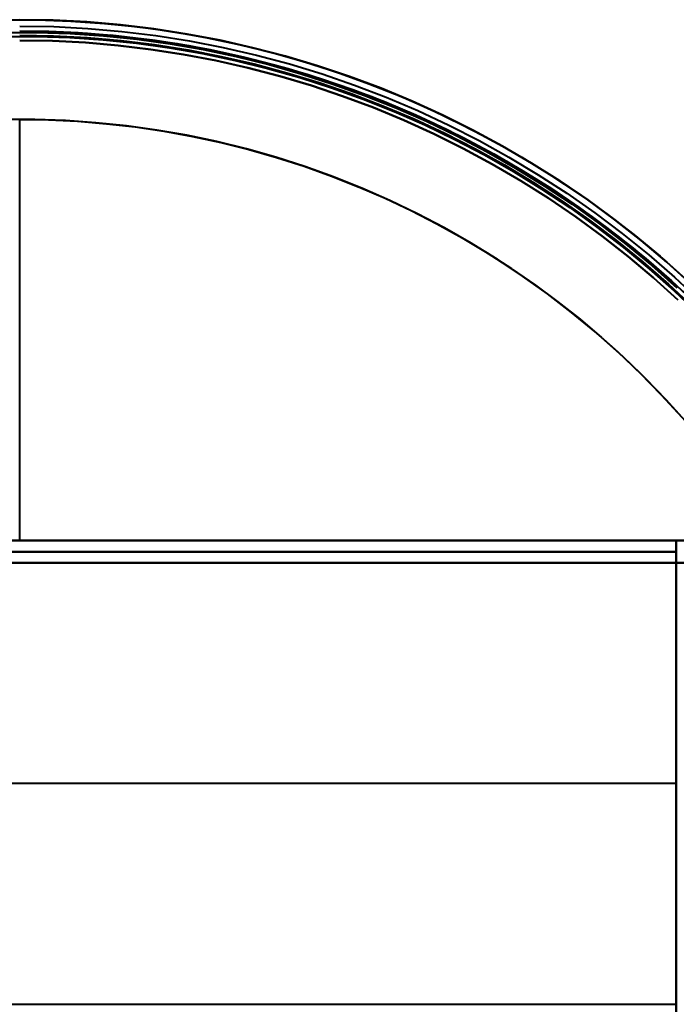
# Model space of a CAD drawing. Header units: millimetres. Extents: x -356 to 356, y -356 to 356.
# Tile 7 of 8: x 0 to 237, y 0 to 356. Entities that reach past the tile are written whole.
import ezdxf

# ---------------------------------------------------------------- set-up
doc = ezdxf.new("R2010")
doc.units = ezdxf.units.MM
doc.layers.add('_P - MAT - F_B - HOR', color=7, linetype='Continuous', lineweight=30, true_color=0xffbf7f)

msp = doc.modelspace()

# ---------------------------------------------------------------- linework, layer by layer
at = {"layer": '_P - MAT - F_B - HOR', "lineweight": 40}
for p, q in [((12.14, 355.31, 444.87), (0, 355.51, 444.87)), ((0, 355.51, 445.87), (12.14, 355.31, 445.87)), ((0, 355.51, 445.37), (12.14, 355.31, 445.37)), ((-6.14, 355.46, 444.87), (6.14, 355.46, 444.87)), ((0, 353.21, 442.04), (12.33, 353, 442.04)), ((6.14, 355.46, 444.87), (18.4, 355.04, 444.87)), ((24.26, 354.68, 444.87), (12.14, 355.31, 444.87)), ((12.14, 355.31, 445.87), (24.26, 354.68, 445.87)), ((12.14, 355.31, 445.37), (24.26, 354.68, 445.37)), ((12.33, 353, 442.04), (24.64, 352.35, 442.04)), ((18.4, 355.04, 444.87), (30.65, 354.19, 444.87)), ((36.36, 353.65, 444.87), (24.26, 354.68, 444.87)), ((24.26, 354.68, 445.87), (36.36, 353.65, 445.87)), ((24.26, 354.68, 445.37), (36.36, 353.65, 445.37)), ((24.64, 352.35, 442.04), (36.92, 351.28, 442.04)), ((30.65, 354.19, 444.87), (42.85, 352.92, 444.87)), ((48.41, 352.2, 444.87), (36.36, 353.65, 444.87)), ((36.36, 353.65, 445.87), (48.41, 352.2, 445.87)), ((36.36, 353.65, 445.37), (48.41, 352.2, 445.37)), ((42.85, 352.92, 444.87), (55.01, 351.23, 444.87)), ((60.41, 350.34, 444.87), (48.41, 352.2, 444.87)), ((48.41, 352.2, 445.87), (60.41, 350.34, 445.87)), ((48.41, 352.2, 445.37), (60.41, 350.34, 445.37)), ((-6.06, 350.94, 441.82), (6.06, 350.94, 441.82)), ((-6.03, 349.49, 439.96), (6.03, 349.49, 439.96)), ((-6.03, 349.49, 441.91), (6.03, 349.49, 441.91)), ((-6.03, 349.49, 440.94), (6.03, 349.49, 440.94)), ((0, 351.51, 449.87), (12.27, 351.3, 449.87)), ((0, 351.51, 449.87), (10.57, 351.35, 449.87)), ((0, 349.93, 449.87), (12.21, 349.71, 449.87)), ((6.03, 349.49, 439.96), (18.09, 349.07, 439.96)), ((6.03, 349.49, 441.91), (18.09, 349.07, 441.91)), ((6.03, 349.49, 440.94), (18.09, 349.07, 440.94)), ((6.06, 350.94, 441.82), (18.17, 350.52, 441.82)), ((10.57, 351.35, 449.87), (21.14, 350.88, 449.87)), ((12.21, 349.71, 449.87), (24.41, 349.07, 449.87)), ((12.27, 351.3, 449.87), (24.52, 350.66, 449.87)), ((18.09, 349.07, 439.96), (30.13, 348.24, 439.96)), ((18.09, 349.07, 441.91), (30.13, 348.24, 441.91)), ((18.09, 349.07, 440.94), (30.13, 348.24, 440.94)), ((18.17, 350.52, 441.82), (30.26, 349.69, 441.82)), ((21.14, 350.88, 449.87), (31.68, 350.08, 449.87)), ((24.41, 349.07, 449.87), (36.58, 348.01, 449.87)), ((24.52, 350.66, 449.87), (36.74, 349.59, 449.87)), ((30.26, 349.69, 441.82), (42.31, 348.43, 441.82)), ((31.54, 348.5, 449.87), (32.57, 348.41, 449.87)), ((32.72, 349.99, 449.87), (44.8, 348.65, 449.87)), ((36.74, 349.59, 449.87), (48.92, 348.09, 449.87)), ((36.92, 351.28, 442.04), (49.16, 349.77, 442.04)), ((42.31, 348.43, 441.82), (54.31, 346.77, 441.82)), ((44.8, 348.65, 449.87), (56.84, 346.89, 449.87)), ((49.16, 349.77, 442.04), (61.33, 347.85, 442.04)), ((55.01, 351.23, 444.87), (67.1, 349.12, 444.87)), ((72.33, 348.08, 444.87), (60.41, 350.34, 444.87)), ((60.41, 350.34, 445.87), (72.33, 348.08, 445.87)), ((60.41, 350.34, 445.37), (72.33, 348.08, 445.37)), ((67.1, 349.12, 444.87), (79.11, 346.6, 444.87)), ((11.88, 347.84, 447.98), (0, 348.04, 447.98)), ((0, 348.04, 439.96), (11.88, 347.84, 439.96)), ((0, 348.04, 443.97), (11.88, 347.84, 443.97)), ((23.75, 347.23, 447.98), (11.88, 347.84, 447.98)), ((11.88, 347.84, 439.96), (23.75, 347.23, 439.96)), ((11.88, 347.84, 443.97), (23.75, 347.23, 443.97)), ((35.59, 346.22, 447.98), (23.75, 347.23, 447.98)), ((23.75, 347.23, 439.96), (35.59, 346.22, 439.96)), ((23.75, 347.23, 443.97), (35.59, 346.22, 443.97)), ((30.13, 348.24, 439.96), (42.13, 346.99, 439.96)), ((30.13, 348.24, 441.91), (42.13, 346.99, 441.91)), ((30.13, 348.24, 440.94), (42.13, 346.99, 440.94)), ((47.39, 344.8, 447.98), (35.59, 346.22, 447.98)), ((35.59, 346.22, 439.96), (47.39, 344.8, 439.96)), ((35.59, 346.22, 443.97), (47.39, 344.8, 443.97)), ((36.58, 348.01, 449.87), (48.7, 346.52, 449.87)), ((42.13, 346.99, 439.96), (54.08, 345.33, 439.96)), ((42.13, 346.99, 441.91), (54.08, 345.33, 441.91)), ((42.13, 346.99, 440.94), (54.08, 345.33, 440.94)), ((48.7, 346.52, 449.87), (60.76, 344.61, 449.87)), ((48.92, 348.09, 449.87), (61.04, 346.17, 449.87)), ((54.08, 345.33, 439.96), (65.97, 343.26, 439.96)), ((54.08, 345.33, 441.91), (65.97, 343.26, 441.91)), ((54.08, 345.33, 440.94), (65.97, 343.26, 440.94)), ((54.31, 346.77, 441.82), (66.25, 344.69, 441.82)), ((56.84, 346.89, 449.87), (68.8, 344.71, 449.87)), ((61.04, 346.17, 449.87), (73.08, 343.83, 449.87)), ((61.33, 347.85, 442.04), (73.44, 345.49, 442.04)), ((84.17, 345.4, 444.87), (72.33, 348.08, 444.87)), ((72.33, 348.08, 445.87), (84.17, 345.4, 445.87)), ((72.33, 348.08, 445.37), (84.17, 345.4, 445.37)), ((73.44, 345.49, 442.04), (85.45, 342.72, 442.04)), ((79.11, 346.6, 444.87), (91.03, 343.66, 444.87)), ((95.92, 342.33, 444.87), (84.17, 345.4, 444.87)), ((84.17, 345.4, 445.87), (95.92, 342.33, 445.87)), ((84.17, 345.4, 445.37), (95.92, 342.33, 445.37)), ((59.14, 342.98, 447.98), (47.39, 344.8, 447.98)), ((47.39, 344.8, 439.96), (59.14, 342.98, 439.96)), ((47.39, 344.8, 443.97), (59.14, 342.98, 443.97)), ((70.81, 340.76, 447.98), (59.14, 342.98, 447.98)), ((59.14, 342.98, 439.96), (70.81, 340.76, 439.96)), ((59.14, 342.98, 443.97), (70.81, 340.76, 443.97)), ((60.76, 344.61, 449.87), (72.75, 342.28, 449.87)), ((65.97, 343.26, 439.96), (77.78, 340.78, 439.96)), ((65.97, 343.26, 441.91), (77.78, 340.78, 441.91)), ((65.97, 343.26, 440.94), (77.78, 340.78, 440.94)), ((66.25, 344.69, 441.82), (78.1, 342.19, 441.82)), ((68.8, 344.71, 449.87), (80.68, 342.13, 449.87)), ((72.75, 342.28, 449.87), (84.66, 339.53, 449.87)), ((73.08, 343.83, 449.87), (85.04, 341.07, 449.87)), ((78.1, 342.19, 441.82), (89.87, 339.29, 441.82)), ((80.68, 342.13, 449.87), (92.46, 339.13, 449.87)), ((85.45, 342.72, 442.04), (97.36, 339.53, 442.04)), ((91.03, 343.66, 444.87), (102.83, 340.32, 444.87)), ((107.55, 338.85, 444.87), (95.92, 342.33, 444.87)), ((95.92, 342.33, 445.87), (107.55, 338.85, 445.87)), ((95.92, 342.33, 445.37), (107.55, 338.85, 445.37)), ((82.4, 338.15, 447.98), (70.81, 340.76, 447.98)), ((70.81, 340.76, 439.96), (82.4, 338.15, 439.96)), ((70.81, 340.76, 443.97), (82.4, 338.15, 443.97)), ((77.78, 340.78, 439.96), (89.5, 337.89, 439.96)), ((77.78, 340.78, 441.91), (89.5, 337.89, 441.91)), ((77.78, 340.78, 440.94), (89.5, 337.89, 440.94)), ((93.9, 335.14, 447.98), (82.4, 338.15, 447.98)), ((82.4, 338.15, 439.96), (93.9, 335.14, 439.96)), ((82.4, 338.15, 443.97), (93.9, 335.14, 443.97)), ((84.66, 339.53, 449.87), (96.45, 336.37, 449.87)), ((85.04, 341.07, 449.87), (96.89, 337.89, 449.87)), ((89.5, 337.89, 439.96), (101.11, 334.6, 439.96)), ((89.5, 337.89, 441.91), (101.11, 334.6, 441.91)), ((89.5, 337.89, 440.94), (101.11, 334.6, 440.94)), ((89.87, 339.29, 441.82), (101.53, 335.99, 441.82)), ((92.46, 339.13, 449.87), (104.14, 335.73, 449.87)), ((96.89, 337.89, 449.87), (108.62, 334.31, 449.87)), ((97.36, 339.53, 442.04), (109.15, 335.92, 442.04)), ((102.83, 340.32, 444.87), (114.52, 336.56, 444.87)), ((119.05, 334.99, 444.87), (107.55, 338.85, 444.87)), ((107.55, 338.85, 445.87), (119.05, 334.99, 445.87)), ((107.55, 338.85, 445.37), (119.05, 334.99, 445.37)), ((105.29, 331.74, 447.98), (93.9, 335.14, 447.98)), ((93.9, 335.14, 439.96), (105.29, 331.74, 439.96)), ((93.9, 335.14, 443.97), (105.29, 331.74, 443.97)), ((96.45, 336.37, 449.87), (108.13, 332.8, 449.87)), ((101.11, 334.6, 439.96), (112.59, 330.91, 439.96)), ((101.11, 334.6, 441.91), (112.59, 330.91, 441.91)), ((101.11, 334.6, 440.94), (112.59, 330.91, 440.94)), ((101.53, 335.99, 441.82), (113.06, 332.29, 441.82)), ((104.14, 335.73, 449.87), (115.69, 331.93, 449.87)), ((108.62, 334.31, 449.87), (120.22, 330.31, 449.87)), ((109.15, 335.92, 442.04), (120.81, 331.91, 442.04)), ((114.52, 336.56, 444.87), (126.07, 332.41, 444.87)), ((130.42, 330.73, 444.87), (119.05, 334.99, 444.87)), ((119.05, 334.99, 445.87), (130.42, 330.73, 445.87)), ((119.05, 334.99, 445.37), (130.42, 330.73, 445.37)), ((116.55, 327.95, 447.98), (105.29, 331.74, 447.98)), ((105.29, 331.74, 439.96), (116.55, 327.95, 439.96)), ((105.29, 331.74, 443.97), (116.55, 327.95, 443.97)), ((108.13, 332.8, 449.87), (119.68, 328.82, 449.87)), ((112.59, 330.91, 439.96), (123.95, 326.83, 439.96)), ((112.59, 330.91, 441.91), (123.95, 326.83, 441.91)), ((112.59, 330.91, 440.94), (123.95, 326.83, 440.94)), ((113.06, 332.29, 441.82), (124.46, 328.19, 441.82)), ((115.69, 331.93, 449.87), (127.1, 327.73, 449.87)), ((120.81, 331.91, 442.04), (132.32, 327.49, 442.04)), ((126.07, 332.41, 444.87), (137.46, 327.86, 444.87)), ((141.64, 326.08, 444.87), (130.42, 330.73, 444.87)), ((130.42, 330.73, 445.87), (141.64, 326.08, 445.87)), ((130.42, 330.73, 445.37), (141.64, 326.08, 445.37)), ((127.68, 323.78, 447.98), (116.55, 327.95, 447.98)), ((116.55, 327.95, 439.96), (127.68, 323.78, 439.96)), ((116.55, 327.95, 443.97), (127.68, 323.78, 443.97)), ((119.68, 328.82, 449.87), (131.09, 324.45, 449.87)), ((120.22, 330.31, 449.87), (131.68, 325.92, 449.87)), ((124.46, 328.19, 441.82), (135.72, 323.69, 441.82)), ((127.1, 327.73, 449.87), (138.36, 323.14, 449.87)), ((132.32, 327.49, 442.04), (143.66, 322.67, 442.04)), ((137.46, 327.86, 444.87), (148.7, 322.92, 444.87)), ((123.95, 326.83, 439.96), (135.16, 322.36, 439.96)), ((123.95, 326.83, 441.91), (135.16, 322.36, 441.91)), ((123.95, 326.83, 440.94), (135.16, 322.36, 440.94)), ((138.66, 319.23, 447.98), (127.68, 323.78, 447.98)), ((127.68, 323.78, 439.96), (138.66, 319.23, 439.96)), ((127.68, 323.78, 443.97), (138.66, 319.23, 443.97)), ((131.09, 324.45, 449.87), (142.33, 319.67, 449.87)), ((131.68, 325.92, 449.87), (142.97, 321.12, 449.87)), ((135.72, 323.69, 441.82), (146.81, 318.82, 441.82)), ((152.69, 321.05, 444.87), (141.64, 326.08, 444.87)), ((141.64, 326.08, 445.87), (152.69, 321.05, 445.87)), ((141.64, 326.08, 445.37), (152.69, 321.05, 445.37)), ((135.16, 322.36, 439.96), (146.2, 317.5, 439.96)), ((135.16, 322.36, 441.91), (146.2, 317.5, 441.91)), ((135.16, 322.36, 440.94), (146.2, 317.5, 440.94)), ((138.36, 323.14, 449.87), (149.45, 318.16, 449.87)), ((142.97, 321.12, 449.87), (154.09, 315.94, 449.87)), ((143.66, 322.67, 442.04), (154.84, 317.46, 442.04)), ((148.7, 322.92, 444.87), (159.76, 317.6, 444.87)), ((163.56, 315.65, 444.87), (152.69, 321.05, 444.87)), ((152.69, 321.05, 445.87), (163.56, 315.65, 445.87)), ((152.69, 321.05, 445.37), (163.56, 315.65, 445.37)), ((5.51, 319.46, 409.93), (-5.51, 319.46, 409.93)), ((5.51, 319.46, 411.43), (-5.51, 319.46, 411.43)), ((0, 319.51, 409.93), (10.45, 319.34, 409.93)), ((0, 319.51, 411.43), (10.45, 319.34, 411.43)), ((0, 167.42, 409.93), (0, 319.51, 409.93)), ((16.54, 319.08, 409.93), (5.51, 319.46, 409.93)), ((16.54, 319.08, 411.43), (5.51, 319.46, 411.43)), ((10.45, 319.34, 409.93), (20.9, 318.83, 409.93)), ((10.45, 319.34, 411.43), (20.9, 318.83, 411.43)), ((27.54, 318.32, 409.93), (16.54, 319.08, 409.93)), ((27.54, 318.32, 411.43), (16.54, 319.08, 411.43)), ((20.9, 318.83, 409.93), (31.32, 317.97, 409.93)), ((20.9, 318.83, 411.43), (31.32, 317.97, 411.43)), ((38.51, 317.18, 409.93), (27.54, 318.32, 409.93)), ((38.51, 317.18, 411.43), (27.54, 318.32, 411.43)), ((31.32, 317.97, 409.93), (41.7, 316.78, 409.93)), ((31.32, 317.97, 411.43), (41.7, 316.78, 411.43)), ((49.44, 315.66, 409.93), (38.51, 317.18, 409.93)), ((49.44, 315.66, 411.43), (38.51, 317.18, 411.43)), ((41.7, 316.78, 409.93), (52.05, 315.24, 409.93)), ((41.7, 316.78, 411.43), (52.05, 315.24, 411.43)), ((149.48, 314.31, 447.98), (138.66, 319.23, 447.98)), ((138.66, 319.23, 439.96), (149.48, 314.31, 439.96)), ((138.66, 319.23, 443.97), (149.48, 314.31, 443.97)), ((142.33, 319.67, 449.87), (153.4, 314.51, 449.87)), ((146.2, 317.5, 439.96), (157.07, 312.26, 439.96)), ((146.2, 317.5, 441.91), (157.07, 312.26, 441.91)), ((146.2, 317.5, 440.94), (157.07, 312.26, 440.94)), ((146.81, 318.82, 441.82), (157.73, 313.56, 441.82)), ((149.45, 318.16, 449.87), (160.37, 312.8, 449.87)), ((154.84, 317.46, 442.04), (165.82, 311.87, 442.04)), ((159.76, 317.6, 444.87), (170.62, 311.89, 444.87)), ((60.3, 313.77, 409.93), (49.44, 315.66, 409.93)), ((60.3, 313.77, 411.43), (49.44, 315.66, 411.43)), ((52.05, 315.24, 409.93), (62.33, 313.37, 409.93)), ((52.05, 315.24, 411.43), (62.33, 313.37, 411.43)), ((71.1, 311.5, 409.93), (60.3, 313.77, 409.93)), ((71.1, 311.5, 411.43), (60.3, 313.77, 411.43)), ((62.35, 313.37, 409.93), (72.55, 311.17, 409.93)), ((62.35, 313.37, 411.43), (72.55, 311.17, 411.43)), ((160.12, 309.02, 447.98), (149.48, 314.31, 447.98)), ((149.48, 314.31, 439.96), (160.12, 309.02, 439.96)), ((149.48, 314.31, 443.97), (160.12, 309.02, 443.97)), ((153.4, 314.51, 449.87), (164.28, 308.97, 449.87)), ((154.09, 315.94, 449.87), (165.02, 310.37, 449.87)), ((157.73, 313.56, 441.82), (168.46, 307.93, 441.82)), ((174.24, 309.89, 444.87), (163.56, 315.65, 444.87)), ((163.56, 315.65, 445.87), (174.24, 309.89, 445.87)), ((163.56, 315.65, 445.37), (174.24, 309.89, 445.37)), ((81.81, 308.86, 409.93), (71.1, 311.5, 409.93)), ((81.81, 308.86, 411.43), (71.1, 311.5, 411.43)), ((72.55, 311.17, 409.93), (82.68, 308.63, 409.93)), ((72.55, 311.17, 411.43), (82.68, 308.63, 411.43)), ((157.07, 312.26, 439.96), (167.76, 306.66, 439.96)), ((157.07, 312.26, 441.91), (167.76, 306.66, 441.91)), ((157.07, 312.26, 440.94), (167.76, 306.66, 440.94)), ((160.37, 312.8, 449.87), (171.09, 307.07, 449.87)), ((165.02, 310.37, 449.87), (175.76, 304.42, 449.87)), ((165.82, 311.87, 442.04), (176.61, 305.89, 442.04)), ((170.62, 311.89, 444.87), (181.29, 305.82, 444.87)), ((184.72, 303.76, 444.87), (174.24, 309.89, 444.87)), ((174.24, 309.89, 445.87), (184.72, 303.76, 445.87)), ((174.24, 309.89, 445.37), (184.72, 303.76, 445.37)), ((92.42, 305.85, 409.93), (81.81, 308.86, 409.93)), ((92.42, 305.85, 411.43), (81.81, 308.86, 411.43)), ((82.68, 308.63, 409.93), (92.72, 305.76, 409.93)), ((82.68, 308.63, 411.43), (92.72, 305.76, 411.43)), ((102.92, 302.48, 409.93), (92.42, 305.85, 409.93)), ((102.92, 302.48, 411.43), (92.42, 305.85, 411.43)), ((92.72, 305.76, 409.93), (102.66, 302.57, 409.93)), ((92.72, 305.76, 411.43), (102.66, 302.57, 411.43)), ((170.58, 303.38, 447.98), (160.12, 309.02, 447.98)), ((160.12, 309.02, 439.96), (170.58, 303.38, 439.96)), ((160.12, 309.02, 443.97), (170.58, 303.38, 443.97)), ((164.28, 308.97, 449.87), (174.96, 303.05, 449.87)), ((167.76, 306.66, 439.96), (178.24, 300.68, 439.96)), ((167.76, 306.66, 441.91), (178.24, 300.68, 441.91)), ((167.76, 306.66, 440.94), (178.24, 300.68, 440.94)), ((168.46, 307.93, 441.82), (178.98, 301.93, 441.82)), ((171.09, 307.07, 449.87), (181.61, 300.97, 449.87)), ((176.61, 305.89, 442.04), (187.17, 299.54, 442.04)), ((181.29, 305.82, 444.87), (191.74, 299.38, 444.87)), ((102.66, 302.57, 409.93), (112.49, 299.05, 409.93)), ((102.66, 302.57, 411.43), (112.49, 299.05, 411.43)), ((113.3, 298.75, 409.93), (102.92, 302.48, 409.93)), ((113.3, 298.75, 411.43), (102.92, 302.48, 411.43)), ((180.84, 297.37, 447.98), (170.58, 303.38, 447.98)), ((170.58, 303.38, 439.96), (180.84, 297.37, 439.96)), ((170.58, 303.38, 443.97), (180.84, 297.37, 443.97)), ((174.96, 303.05, 449.87), (185.43, 296.75, 449.87)), ((175.76, 304.42, 449.87), (186.27, 298.1, 449.87)), ((194.98, 297.27, 444.87), (184.72, 303.76, 444.87)), ((184.72, 303.76, 445.87), (194.98, 297.27, 445.87)), ((184.72, 303.76, 445.37), (194.98, 297.27, 445.37)), ((112.49, 299.05, 409.93), (122.2, 295.22, 409.93)), ((112.49, 299.05, 411.43), (122.2, 295.22, 411.43)), ((123.54, 294.66, 409.93), (113.3, 298.75, 409.93)), ((123.54, 294.66, 411.43), (113.3, 298.75, 411.43)), ((178.24, 300.68, 439.96), (188.52, 294.35, 439.96)), ((178.24, 300.68, 441.91), (188.52, 294.35, 441.91)), ((178.24, 300.68, 440.94), (188.52, 294.35, 440.94)), ((178.98, 301.93, 441.82), (189.3, 295.57, 441.82)), ((181.61, 300.97, 449.87), (191.91, 294.51, 449.87)), ((187.17, 299.54, 442.04), (197.51, 292.83, 442.04)), ((191.74, 299.38, 444.87), (201.95, 292.58, 444.87)), ((122.27, 295.19, 409.93), (131.87, 291.03, 409.93)), ((122.27, 295.19, 411.43), (131.87, 291.03, 411.43)), ((190.88, 291.03, 447.98), (180.84, 297.37, 447.98)), ((180.84, 297.37, 439.96), (190.88, 291.03, 439.96)), ((180.84, 297.37, 443.97), (190.88, 291.03, 443.97)), ((185.43, 296.75, 449.87), (195.68, 290.1, 449.87)), ((186.27, 298.1, 449.87), (196.56, 291.42, 449.87)), ((189.3, 295.57, 441.82), (199.39, 288.86, 441.82)), ((205.02, 290.44, 444.87), (194.98, 297.27, 444.87)), ((194.98, 297.27, 445.87), (205.02, 290.44, 445.87)), ((194.98, 297.27, 445.37), (205.02, 290.44, 445.37)), ((133.64, 290.22, 409.93), (123.54, 294.66, 409.93)), ((133.64, 290.22, 411.43), (123.54, 294.66, 411.43)), ((188.52, 294.35, 439.96), (198.56, 287.67, 439.96)), ((188.52, 294.35, 441.91), (198.56, 287.67, 441.91)), ((188.52, 294.35, 440.94), (198.56, 287.67, 440.94)), ((191.91, 294.51, 449.87), (201.98, 287.69, 449.87)), ((197.51, 292.83, 442.04), (207.61, 285.75, 442.04)), ((201.95, 292.58, 444.87), (211.93, 285.44, 444.87)), ((131.87, 291.03, 409.93), (141.32, 286.56, 409.93)), ((131.87, 291.03, 411.43), (141.32, 286.56, 411.43)), ((143.58, 285.44, 409.93), (133.64, 290.22, 409.93)), ((143.58, 285.44, 411.43), (133.64, 290.22, 411.43)), ((200.71, 284.34, 447.98), (190.88, 291.03, 447.98)), ((190.88, 291.03, 439.96), (200.71, 284.34, 439.96)), ((190.88, 291.03, 443.97), (200.71, 284.34, 443.97)), ((195.68, 290.1, 449.87), (205.68, 283.1, 449.87)), ((196.56, 291.42, 449.87), (206.61, 284.38, 449.87)), ((199.39, 288.86, 441.82), (209.24, 281.81, 441.82)), ((214.81, 283.27, 444.87), (205.02, 290.44, 444.87)), ((205.02, 290.44, 445.87), (214.81, 283.27, 445.87)), ((205.02, 290.44, 445.37), (214.81, 283.27, 445.37)), ((141.32, 286.56, 409.93), (150.62, 281.78, 409.93)), ((141.32, 286.56, 411.43), (150.62, 281.78, 411.43)), ((153.35, 280.31, 409.93), (143.58, 285.44, 409.93)), ((153.35, 280.31, 411.43), (143.58, 285.44, 411.43)), ((198.56, 287.67, 439.96), (208.37, 280.64, 439.96)), ((198.56, 287.67, 441.91), (208.37, 280.64, 441.91)), ((198.56, 287.67, 440.94), (208.37, 280.64, 440.94)), ((201.98, 287.69, 449.87), (211.81, 280.53, 449.87)), ((207.61, 285.75, 442.04), (217.46, 278.33, 442.04)), ((211.93, 285.44, 444.87), (221.66, 277.95, 444.87)), ((150.62, 281.78, 409.93), (159.76, 276.71, 409.93)), ((150.62, 281.78, 411.43), (159.76, 276.71, 411.43)), ((210.3, 277.32, 447.98), (200.71, 284.34, 447.98)), ((200.71, 284.34, 439.96), (210.3, 277.32, 439.96)), ((200.71, 284.34, 443.97), (210.3, 277.32, 443.97)), ((205.68, 283.1, 449.87), (215.44, 275.75, 449.87)), ((206.61, 284.38, 449.87), (216.41, 276.99, 449.87)), ((209.24, 281.81, 441.82), (218.84, 274.42, 441.82)), ((224.36, 275.78, 444.87), (214.81, 283.27, 444.87)), ((214.81, 283.27, 445.87), (224.36, 275.78, 445.87)), ((214.81, 283.27, 445.37), (224.36, 275.78, 445.37)), ((162.93, 274.85, 409.93), (153.35, 280.31, 409.93)), ((162.93, 274.85, 411.43), (153.35, 280.31, 411.43)), ((208.37, 280.64, 439.96), (217.94, 273.28, 439.96)), ((208.37, 280.64, 441.91), (217.94, 273.28, 441.91)), ((208.37, 280.64, 440.94), (217.94, 273.28, 440.94)), ((219.65, 269.98, 447.98), (210.3, 277.32, 447.98)), ((210.3, 277.32, 439.96), (219.65, 269.98, 439.96)), ((210.3, 277.32, 443.97), (219.65, 269.98, 443.97)), ((211.81, 280.53, 449.87), (221.38, 273.04, 449.87)), ((217.46, 278.33, 442.04), (227.04, 270.58, 442.04)), ((221.66, 277.95, 444.87), (231.12, 270.13, 444.87)), ((159.76, 276.71, 409.93), (168.72, 271.33, 409.93)), ((159.76, 276.71, 411.43), (168.72, 271.33, 411.43)), ((172.32, 269.06, 409.93), (162.93, 274.85, 409.93)), ((172.32, 269.06, 411.43), (162.93, 274.85, 411.43)), ((215.44, 275.75, 449.87), (224.93, 268.06, 449.87)), ((216.41, 276.99, 449.87), (225.95, 269.27, 449.87)), ((218.84, 274.42, 441.82), (228.18, 266.7, 441.82)), ((233.64, 267.95, 444.87), (224.36, 275.78, 444.87)), ((224.36, 275.78, 445.87), (233.64, 267.95, 445.87)), ((224.36, 275.78, 445.37), (233.64, 267.95, 445.37)), ((168.72, 271.33, 409.93), (177.51, 265.66, 409.93)), ((168.72, 271.33, 411.43), (177.51, 265.66, 411.43)), ((217.94, 273.28, 439.96), (227.24, 265.6, 439.96)), ((217.94, 273.28, 441.91), (227.24, 265.6, 441.91)), ((217.94, 273.28, 440.94), (227.24, 265.6, 440.94)), ((221.38, 273.04, 449.87), (230.69, 265.22, 449.87)), ((227.04, 270.58, 442.04), (236.34, 262.49, 442.04)), ((181.5, 262.95, 409.93), (172.32, 269.06, 409.93)), ((181.5, 262.95, 411.43), (172.32, 269.06, 411.43)), ((228.74, 262.32, 447.98), (219.65, 269.98, 447.98)), ((219.65, 269.98, 439.96), (228.74, 262.32, 439.96)), ((219.65, 269.98, 443.97), (228.74, 262.32, 443.97)), ((224.93, 268.06, 449.87), (234.15, 260.05, 449.87)), ((225.95, 269.27, 449.87), (235.21, 261.22, 449.87)), ((228.18, 266.7, 441.82), (237.25, 258.67, 441.82)), ((231.12, 270.13, 444.87), (240.31, 262, 444.87)), ((242.66, 259.82, 444.87), (233.64, 267.95, 444.87)), ((233.64, 267.95, 445.87), (242.66, 259.82, 445.87)), ((233.64, 267.95, 445.37), (242.66, 259.82, 445.37)), ((177.81, 265.47, 409.93), (186.14, 259.69, 409.93)), ((177.81, 265.47, 411.43), (186.14, 259.69, 411.43)), ((227.24, 265.6, 439.96), (236.27, 257.6, 439.96)), ((227.24, 265.6, 441.91), (236.27, 257.6, 441.91)), ((227.24, 265.6, 440.94), (236.27, 257.6, 440.94)), ((230.69, 265.22, 449.87), (239.73, 257.08, 449.87)), ((190.47, 256.53, 409.93), (181.5, 262.95, 409.93)), ((190.47, 256.53, 411.43), (181.5, 262.95, 411.43)), ((186.14, 259.69, 409.93), (194.3, 253.65, 409.93)), ((186.14, 259.69, 411.43), (194.3, 253.65, 411.43)), ((237.56, 254.36, 447.98), (228.74, 262.32, 447.98)), ((228.74, 262.32, 439.96), (237.56, 254.36, 439.96)), ((228.74, 262.32, 443.97), (237.56, 254.36, 443.97)), ((234.15, 260.05, 449.87), (243.08, 251.72, 449.87)), ((235.21, 261.22, 449.87), (244.18, 252.86, 449.87)), ((236.34, 262.49, 442.04), (245.36, 254.08, 442.04)), ((199.21, 249.8, 409.93), (190.47, 256.53, 409.93)), ((199.21, 249.8, 411.43), (190.47, 256.53, 411.43)), ((236.27, 257.6, 439.96), (245.02, 249.29, 439.96)), ((236.27, 257.6, 441.91), (245.02, 249.29, 441.91)), ((236.27, 257.6, 440.94), (245.02, 249.29, 440.94)), ((194.3, 253.65, 409.93), (202.25, 247.35, 409.93)), ((194.3, 253.65, 411.43), (202.25, 247.35, 411.43)), ((207.72, 242.78, 409.93), (199.21, 249.8, 409.93)), ((207.72, 242.78, 411.43), (199.21, 249.8, 411.43)), ((202.25, 247.35, 409.93), (210, 240.81, 409.93)), ((202.25, 247.35, 411.43), (210, 240.81, 411.43)), ((215.97, 235.47, 409.93), (207.72, 242.78, 409.93)), ((215.97, 235.47, 411.43), (207.72, 242.78, 411.43)), ((210, 240.81, 409.93), (217.54, 234.02, 409.93)), ((210, 240.81, 411.43), (217.54, 234.02, 411.43)), ((223.97, 227.87, 409.93), (215.97, 235.47, 409.93)), ((223.97, 227.87, 411.43), (215.97, 235.47, 411.43)), ((217.54, 234.02, 409.93), (224.86, 227, 409.93)), ((217.54, 234.02, 411.43), (224.86, 227, 411.43)), ((231.7, 220, 409.93), (223.97, 227.87, 409.93)), ((231.7, 220, 411.43), (223.97, 227.87, 411.43)), ((225.93, 225.93, 409.93), (233.2, 218.42, 409.93)), ((225.93, 225.93, 411.43), (233.2, 218.42, 411.43)), ((239.16, 211.88, 409.93), (231.7, 220, 409.93)), ((239.16, 211.88, 411.43), (231.7, 220, 411.43)), ((233.2, 218.42, 409.93), (240.22, 210.67, 409.93)), ((233.2, 218.42, 411.43), (240.22, 210.67, 411.43)), ((244.99, 167.42, 409.93), (-245.01, 167.42, 409.93)), ((-245.01, 167.42), (244.99, 167.42)), ((236.99, 167.42, 8), (-237.01, 167.42, 8)), ((236.99, 167.42, 399.63), (-237.01, 167.42, 399.63)), ((236.99, 159.42, 8), (236.99, 167.42, 8)), ((236.99, 159.42, 399.63), (236.99, 167.42, 399.63)), ((236.99, 167.42, 399.63), (236.99, 167.42, 8)), ((236.99, 167.42, 203.81), (236.99, 159.42, 203.81)), ((244.99, 167.42, 204.97), (236.99, 167.42, 204.97)), ((236.99, 163.42, 8), (-237.01, 163.42, 8)), ((-237.01, 163.42, 399.63), (236.99, 163.42, 399.63)), ((236.99, 163.42, 399.63), (236.99, 163.42, 8)), ((-237.02, 159.43, 409.93), (237, 159.43, 409.93)), ((236.99, 159.42, 8), (-237.01, 159.42, 8)), ((-237.01, 159.42), (236.99, 159.42)), ((236.99, 159.42, 409.93), (-237.01, 159.42, 409.93)), ((236.99, 159.42, 399.63), (-237.01, 159.42, 399.63)), ((-237.01, 159.42, 4), (236.99, 159.42, 4)), ((-237.01, 159.42, 404.78), (236.99, 159.42, 404.78)), ((236.99, -159.58, 8), (236.99, 159.42, 8)), ((236.99, 159.42, 8), (236.99, 159.42)), ((236.99, 159.42), (236.99, -159.58)), ((244.99, 159.42, 8), (236.99, 159.42, 8)), ((236.99, 159.42, 8), (236.99, 159.42, 399.63)), ((244.99, 159.42, 399.63), (236.99, 159.42, 399.63)), ((236.99, 159.42, 399.63), (236.99, 159.42, 409.93)), ((236.99, 159.42, 399.63), (236.99, -159.58, 399.63)), ((236.99, 0, 409.93), (236.99, 159.42, 409.93)), ((236.99, 159.42, 4), (236.99, -159.58, 4)), ((236.99, 159.42, 203.81), (244.99, 159.42, 203.81)), ((236.99, 159.42, 404.78), (236.99, -159.58, 404.78)), ((237, 159.43, 409.93), (237, 0.01, 409.93)), ((237, 79.71, 409.93), (-237.02, 79.71, 409.93)), ((-237.02, 0.01, 409.93), (237, 0.01, 409.93)), ((236.99, -159.58, 409.93), (236.99, 0, 409.93)), ((237, 0.01, 409.93), (237, -0.01, 409.93))]:
    msp.add_line(p, q, dxfattribs=at)

doc.saveas('drawing.dxf')
